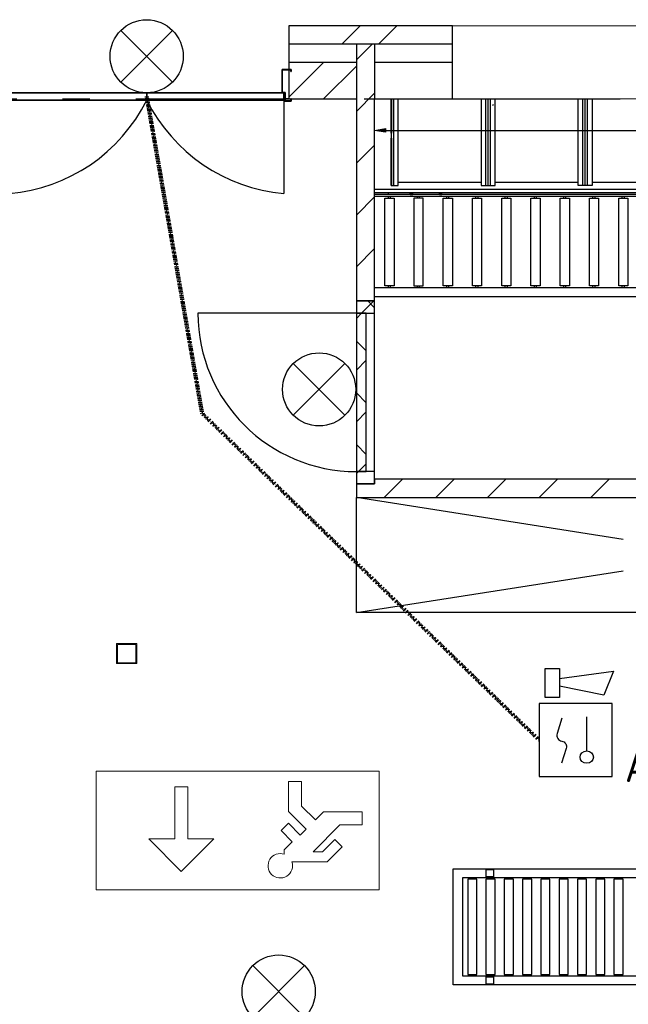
# Model space of a CAD drawing. Header units: millimetres. Extents: x -285236 to 84130, y -470 to 79511.
# Tile 100 of 192: x 19783 to 23111, y 17450 to 22836. Entities that reach past the tile are written whole.
import ezdxf
from ezdxf.enums import TextEntityAlignment as Align

# ---------------------------------------------------------------- set-up
doc = ezdxf.new("R2010")
doc.units = ezdxf.units.MM
doc.linetypes.add('Dash 3mm', pattern=[600, 300, -300])
doc.linetypes.add('NLRS_stramien', pattern=[1650, 1000, -250, 150, -250])
doc.layers.add('EL6511--', color=3, linetype='Continuous')
doc.layers.add('XREF', color=254, linetype='Continuous')
doc.styles.add('STABICAD-018', font='ISOCP.SHX', dxfattribs={"height": 180})
pattern_1 = [(45, (-29374, 17038.6), (-565.685, 565.685), []), (45, (-29174, 17038.6), (-565.685, 565.685), [])]
pattern_2 = [(45, (-29773.96, 17038.63), (-141.42136, 141.42136), [])]
pattern_3 = [(45, (-29773.96, 17038.63), (-141.42136, 141.42136), []), (135, (-29773.96, 17038.63), (-141.42136, -141.42136), [])]

# ---------------------------------------------------------------- blocks, each defined once
blk = doc.blocks.new('VB654NVI')
at = {"color": 0, "linetype": 'Continuous'}
for p, q in [((-1.414, 1.586), (1.414, 4.414)), ((-1.414, 4.414), (1.414, 1.586))]:
    blk.add_line(p, q, dxfattribs=at)
blk.add_circle((0, 3), 2, dxfattribs=at)
at = {"color": 0, "linetype": 'Continuous', "style": 'STABICAD-018'}
for tag, p in [('ARTICLECODE', (-2.661, 12.862)), ('FIREPROTECTION_PANEL', (0.003, 9.854)), ('CODING', (0, 7))]:
    blk.add_attdef(tag, text='', height=1.8, dxfattribs=at).set_placement(p, align=Align.MIDDLE)
blk = doc.blocks.new('VB655IS2')
at = {"color": 0, "linetype": 'Continuous'}
blk.add_lwpolyline([(-1.667, 2.333), (-1.667, 3.909), (-0.89, 3.909), (-0.89, 2.333)], close=True, dxfattribs=at)
blk.add_lwpolyline([(-0.89, 3.371), (2.061, 3.756), (1.543, 2.449), (-0.89, 2.948)], dxfattribs=at)
blk = doc.blocks.new('*U140')
at = {"color": 0, "linetype": 'Continuous'}
for p, q in [((-2, 2), (-2, -2)), ((2, 2), (-2, 2)), ((2, -2), (2, 2)), ((0.605, -0.604), (0.605, 1.267)), ((-2, -2), (2, -2))]:
    blk.add_line(p, q, dxfattribs=at)
blk.add_lwpolyline([(-0.748, 1.188), (-1.011, 0.35, 0.457698), (-0.759, -0.056, -0.462378), (-0.514, -0.46), (-0.78, -1.266)], format="xyb", dxfattribs=at)
blk.add_ellipse((0.605, -0.933), major_axis=(0.367, 0), ratio=0.909091, dxfattribs=at)
at = {"color": 0, "linetype": 'Continuous', "lineweight": 100}
blk.add_blockref('VB655IS2', (0, 0), dxfattribs=at)
at = {"color": 0, "linetype": 'Continuous', "style": 'STABICAD-018'}
for tag, p in [('CODING1', (0.435, 11.731)), ('CODING2', (0.709, 9.271)), ('ARTICLECODE', (2.213, 7.029)), ('FIREPROTECTION_PANEL', (2.213, 4.719)), ('FIREPROTECTION_ZONE', (1.704, 2.423)), ('FIREPROTECTION_HARDWARENUMBER', (13.458, 0.267))]:
    blk.add_attdef(tag, text='', height=1.8, dxfattribs=at).set_placement(p, align=Align.MIDDLE)
blk.add_attdef('TEXT1', (3.529, -3.381), '', height=1.8, dxfattribs=at)

msp = doc.modelspace()

# ---------------------------------------------------------------- hatches: boundary and pattern name
at = {"layer": 'XREF', "lineweight": 9}
h = msp.add_hatch(dxfattribs=at)
h.set_pattern_fill('FP_6', color=256, angle=45, style=0, pattern_type=2)
h.set_pattern_definition(pattern_1)
h.paths.add_polyline_path([(30889.2854, 22702.6047), (30889.2854, 22802.6047), (28150.162, 22802.6047), (28150.162, 22702.6047), (30711.0962, 22702.6047)])
h.paths.add_polyline_path([(22150.162, 22702.6047), (22150.162, 22802.6047), (21255.3696, 22802.6047), (21255.3696, 22702.6047), (21724.0958, 22702.6047)])
h.paths.add_polyline_path([(19187.8696, 22702.6047), (19700.3696, 22702.6047), (19700.3696, 22802.6047), (16141.5349, 22802.6047), (16141.5349, 22702.6047), (19177.8696, 22702.6047)])
h = msp.add_hatch(dxfattribs=at)
h.set_pattern_fill('FP_43', color=256, style=0, pattern_type=2)
h.set_pattern_definition(pattern_2)
h.paths.add_polyline_path([(21724.0958, 20222.3973), (21724.0958, 20297.3973), (21624.0958, 20297.3973), (21624.0958, 20222.3973)])
h.paths.add_polyline_path([(21724.0958, 21297.3973), (21724.0958, 22702.6047), (21624.0958, 22702.6047), (21624.0958, 21297.3973)])
h = msp.add_hatch(dxfattribs=at)
h.set_pattern_fill('FP_6', color=256, angle=45, style=0, pattern_type=2)
h.set_pattern_definition(pattern_1)
h.paths.add_polyline_path([(22150.162, 22402.6047), (22150.162, 22602.6047), (21724.0958, 22602.6047), (21724.0958, 22402.6047)])
h.paths.add_polyline_path([(19277.8696, 22402.6047), (19700.3696, 22402.6047), (19700.3696, 22602.6047), (19677.8696, 22602.6047), (19677.8696, 22522.6047), (19277.8696, 22522.6047)])
h.paths.add_polyline_path([(21624.0958, 22402.6047), (21624.0958, 22602.6047), (21255.3696, 22602.6047), (21255.3696, 22402.6047), (21587.4143, 22402.6047)])
h.paths.add_polyline_path([(19177.8696, 22402.6047), (19177.8696, 22522.6047), (19077.8696, 22522.6047), (19077.8696, 22602.6047), (16191.5349, 22602.6047), (16191.5349, 22402.6047), (19077.8696, 22402.6047)])
h.paths.add_polyline_path([(29716.9434, 22402.6047), (30711.0962, 22402.6047), (30711.0962, 22602.6047), (29267.8919, 22602.6047), (29267.8919, 22522.6047), (28967.8919, 22522.6047), (28967.8919, 22602.6047), (28764.0954, 22602.6047), (28764.0954, 22402.6047), (29445.7454, 22402.6047), (29457.0065, 22417.2805), (29489.8847, 22442.5088), (29528.1722, 22458.368), (29569.2597, 22463.7773), (29610.3472, 22458.368), (29648.6347, 22442.5088), (29681.5129, 22417.2805), (29692.774, 22402.6047), (29715.1634, 22402.6047)])
h.paths.add_polyline_path([(28267.2096, 22402.6047), (28664.0954, 22402.6047), (28664.0954, 22602.6047), (28150.162, 22602.6047), (28150.162, 22402.6047)])
at = {"layer": 'XREF'}
for points in [[(21784.0954, 22220.139), (21724.0958, 22230.1391), (21784.0954, 22240.139)], [(21918.437, 21880.4178), (21918.437, 21886.0337), (21932.2052, 21886.0337)], [(22078.437, 21880.4178), (22078.437, 21886.0337), (22092.2052, 21886.0337)]]:
    msp.add_hatch(color=256, dxfattribs=at).paths.add_polyline_path(points)
at = {"layer": 'XREF', "lineweight": 9}
h = msp.add_hatch(dxfattribs=at)
h.set_pattern_fill('FP_198', color=256, angle=90, style=0, pattern_type=2)
h.set_pattern_definition(pattern_3)
h.paths.add_polyline_path([(21724.0958, 20297.3973), (21724.0958, 20364.3973), (21624.0958, 20364.3973), (21624.0958, 20297.3973)])
h.paths.add_polyline_path([(21624.0958, 21230.3973), (21724.0958, 21230.3973), (21724.0958, 21297.3973), (21624.0958, 21297.3973)])
h = msp.add_hatch(dxfattribs=at)
h.set_pattern_fill('FP_198', color=256, angle=90, style=0, pattern_type=2)
h.set_pattern_definition(pattern_3)
h.paths.add_polyline_path([(21678.0958, 20364.3973), (21678.0958, 21230.3973), (21624.0958, 21230.3973), (21624.0958, 20364.3973)])
h = msp.add_hatch(dxfattribs=at)
h.set_pattern_fill('FP_43', color=256, style=0, pattern_type=2)
h.set_pattern_definition(pattern_2)
h.paths.add_polyline_path([(28764.0954, 20222.3973), (28764.0954, 20297.3973), (28264.0954, 20297.3973), (28264.0954, 20322.3973), (21724.0958, 20322.3973), (21724.0958, 20222.3973), (28267.2096, 20222.3973)])

# ---------------------------------------------------------------- linework, layer by layer
at = {"layer": 'EL6511--', "color": 1, "linetype": 'Dash 3mm', "lineweight": 100, "ltscale": 0.005}
msp.add_lwpolyline([(22623.4901, 18896.1899), (20780.6175, 20682.802), (20477.8696, 22416.1047)], dxfattribs=at)
at = {"layer": 'XREF'}
for p, q in [((22150.162, 22802.6047), (21255.3696, 22802.6047)), ((21255.3696, 22802.6047), (21255.3696, 22402.6047)), ((22150.162, 22402.6047), (22150.162, 22802.6047)), ((21227.8696, 22402.6047), (21232.8696, 22402.6047)), ((21232.8696, 22402.6047), (21227.8696, 22402.6047)), ((21227.8696, 22402.6047), (21232.8696, 22402.6047)), ((21227.8696, 22402.6047), (21232.8696, 22402.6047)), ((21227.8696, 22396.1047), (21227.8696, 21884.9912)), ((21234.3696, 22402.6047), (21255.3696, 22402.6047)), ((21255.3696, 22402.6047), (21234.3696, 22402.6047)), ((21234.3696, 22402.6047), (21255.3696, 22402.6047)), ((21234.3696, 22402.6047), (21255.3696, 22402.6047)), ((21255.3696, 22402.6047), (21624.0958, 22402.6047)), ((21624.0958, 22402.6047), (21624.0958, 21297.3973)), ((21724.0958, 22402.6047), (22150.162, 22402.6047)), ((21724.0958, 21297.3973), (21724.0958, 22402.6047)), ((21815.0954, 22214.8931), (21815.0954, 22402.6047)), ((21828.0954, 22214.8931), (21828.0954, 22402.6047)), ((21853.0954, 22214.8931), (21853.0954, 22402.6047)), ((21853.0954, 21929.666), (21853.0954, 22402.6047)), ((22332.0954, 21929.666), (22332.0954, 22402.6047)), ((22345.0954, 21929.666), (22345.0954, 22402.6047)), ((22358.0954, 21929.666), (22358.0954, 22402.6047)), ((22374.954, 22367.241), (22369.6623, 22372.5327)), ((22862.0954, 21929.666), (22862.0954, 22402.6047)), ((22875.0954, 21929.666), (22875.0954, 22402.6047)), ((22888.0954, 21929.666), (22888.0954, 22402.6047)), ((21724.0958, 22230.1391), (21784.0954, 22240.139)), ((21784.0954, 22220.139), (21724.0958, 22230.1391)), ((21784.0954, 22240.139), (21784.0954, 22220.139)), ((21784.0954, 22230.139), (28604.0954, 22230.139)), ((21815.0954, 21929.666), (21815.0954, 22188.8931)), ((21853.0954, 21947.166), (22307.0954, 21947.166)), ((22383.0954, 21947.166), (22837.0954, 21947.166)), ((22913.0954, 21947.166), (23897.0954, 21947.166)), ((21799.5954, 21859.666), (21799.5954, 21869.666)), ((21799.9436, 21879.666), (21799.9436, 21889.666)), ((21811.5954, 21859.666), (21811.5954, 21869.666)), ((21918.437, 21880.4178), (21918.437, 21886.0337)), ((21918.437, 21886.0337), (21932.2052, 21886.0337)), ((21932.2052, 21886.0337), (21918.437, 21880.4178)), ((21958.0954, 21859.666), (21958.0954, 21869.666)), ((21970.0954, 21859.666), (21970.0954, 21869.666)), ((22078.437, 21880.4178), (22078.437, 21886.0337)), ((22078.437, 21886.0337), (22092.2052, 21886.0337)), ((22092.2052, 21886.0337), (22078.437, 21880.4178)), ((22118.0954, 21859.666), (22118.0954, 21869.666)), ((22130.0954, 21859.666), (22130.0954, 21869.666)), ((22278.0954, 21859.666), (22278.0954, 21869.666)), ((22290.0954, 21859.666), (22290.0954, 21869.666)), ((22438.0954, 21859.666), (22438.0954, 21869.666)), ((22450.0954, 21859.666), (22450.0954, 21869.666)), ((22598.0954, 21859.666), (22598.0954, 21869.666)), ((22610.0954, 21859.666), (22610.0954, 21869.666)), ((22758.0954, 21859.666), (22758.0954, 21869.666)), ((22770.0954, 21859.666), (22770.0954, 21869.666)), ((22918.0954, 21859.666), (22918.0954, 21869.666)), ((22930.0954, 21859.666), (22930.0954, 21869.666)), ((23078.0954, 21859.666), (23078.0954, 21869.666)), ((23090.0954, 21859.666), (23090.0954, 21869.666)), ((21799.5954, 21369.666), (21799.5954, 21379.666)), ((21811.5954, 21369.666), (21811.5954, 21379.666)), ((21958.0954, 21369.666), (21958.0954, 21379.666)), ((21970.0954, 21369.666), (21970.0954, 21379.666)), ((22118.0954, 21369.666), (22118.0954, 21379.666)), ((22130.0954, 21369.666), (22130.0954, 21379.666)), ((22278.0954, 21369.666), (22278.0954, 21379.666)), ((22290.0954, 21369.666), (22290.0954, 21379.666)), ((22438.0954, 21369.666), (22438.0954, 21379.666)), ((22450.0954, 21369.666), (22450.0954, 21379.666)), ((22598.0954, 21369.666), (22598.0954, 21379.666)), ((22610.0954, 21369.666), (22610.0954, 21379.666)), ((22758.0954, 21369.666), (22758.0954, 21379.666)), ((22770.0954, 21369.666), (22770.0954, 21379.666)), ((22918.0954, 21369.666), (22918.0954, 21379.666)), ((22930.0954, 21369.666), (22930.0954, 21379.666)), ((23078.0954, 21369.666), (23078.0954, 21379.666)), ((23090.0954, 21369.666), (23090.0954, 21379.666)), ((21624.0958, 21297.3973), (21724.0958, 21297.3973)), ((21724.0958, 21297.3973), (21624.0958, 21297.3973)), ((21624.0958, 21297.3973), (21624.0958, 21230.3973)), ((21724.0958, 21230.3973), (21724.0958, 21297.3973)), ((21624.0958, 21230.3973), (20758.0958, 21230.3973)), ((21624.0958, 21230.3973), (21724.0958, 21230.3973)), ((21624.0958, 21230.3973), (21624.0958, 20364.3973)), ((21678.0958, 21230.3973), (21624.0958, 21230.3973)), ((21678.0958, 20364.3973), (21678.0958, 21230.3973)), ((21724.0958, 20364.3973), (21724.0958, 21230.3973)), ((21724.0958, 20364.3973), (21624.0958, 20364.3973)), ((21624.0958, 20364.3973), (21624.0958, 20297.3973)), ((21624.0958, 20364.3973), (21678.0958, 20364.3973)), ((21724.0958, 20297.3973), (21724.0958, 20364.3973)), ((28264.0954, 20322.3973), (21724.0958, 20322.3973)), ((21724.0958, 20322.3973), (21724.0958, 20297.3973)), ((21624.0958, 20297.3973), (21624.0958, 20222.3973)), ((21724.0958, 20297.3973), (21624.0958, 20297.3973)), ((21624.0958, 20297.3973), (21724.0958, 20297.3973)), ((23083.5038, 19993.5279), (21624.0954, 20222.3973)), ((21624.0958, 20222.3973), (28764.0954, 20222.3973)), ((21624.0954, 19593.0813), (23083.5038, 19821.9507)), ((22252.0964, 18144.2596), (22252.0964, 18134.2596)), ((22264.0964, 18144.2596), (22264.0964, 18134.2596)), ((22352.0964, 18144.2596), (22352.0964, 18134.2596)), ((22364.0964, 18144.2596), (22364.0964, 18134.2596)), ((22452.0964, 18144.2596), (22452.0964, 18134.2596)), ((22464.0964, 18144.2596), (22464.0964, 18134.2596)), ((22552.0964, 18144.2596), (22552.0964, 18134.2596)), ((22564.0964, 18144.2596), (22564.0964, 18134.2596)), ((22652.0964, 18144.2596), (22652.0964, 18134.2596)), ((22664.0964, 18144.2596), (22664.0964, 18134.2596)), ((22752.0964, 18144.2596), (22752.0964, 18134.2596)), ((22764.0964, 18144.2596), (22764.0964, 18134.2596)), ((22852.0964, 18144.2596), (22852.0964, 18134.2596)), ((22864.0964, 18144.2596), (22864.0964, 18134.2596)), ((22952.0964, 18144.2596), (22952.0964, 18134.2596)), ((22964.0964, 18144.2596), (22964.0964, 18134.2596)), ((23052.0964, 18144.2596), (23052.0964, 18134.2596)), ((23064.0964, 18144.2596), (23064.0964, 18134.2596)), ((22252.0964, 17614.2596), (22252.0964, 17604.2596)), ((22264.0964, 17614.2596), (22264.0964, 17604.2596)), ((22352.0964, 17614.2596), (22352.0964, 17604.2596)), ((22364.0964, 17614.2596), (22364.0964, 17604.2596)), ((22452.0964, 17614.2596), (22452.0964, 17604.2596)), ((22464.0964, 17614.2596), (22464.0964, 17604.2596)), ((22552.0964, 17614.2596), (22552.0964, 17604.2596)), ((22564.0964, 17614.2596), (22564.0964, 17604.2596)), ((22652.0964, 17614.2596), (22652.0964, 17604.2596)), ((22664.0964, 17614.2596), (22664.0964, 17604.2596)), ((22752.0964, 17614.2596), (22752.0964, 17604.2596)), ((22764.0964, 17614.2596), (22764.0964, 17604.2596)), ((22852.0964, 17614.2596), (22852.0964, 17604.2596)), ((22864.0964, 17614.2596), (22864.0964, 17604.2596)), ((22952.0964, 17614.2596), (22952.0964, 17604.2596)), ((22964.0964, 17614.2596), (22964.0964, 17604.2596)), ((23052.0964, 17614.2596), (23052.0964, 17604.2596)), ((23064.0964, 17614.2596), (23064.0964, 17604.2596))]:
    msp.add_line(p, q, dxfattribs=at)
at = {"layer": 'XREF', "lineweight": 13}
for p, q in [((22150.162, 22802.6047), (28150.162, 22802.6047)), ((28150.162, 22402.6047), (22150.162, 22402.6047)), ((21748.5631, 18726.4411), (20200.736, 18726.4411)), ((20200.736, 18726.4411), (20200.736, 18076.4114)), ((21748.5631, 18726.4411), (20200.736, 18726.4411)), ((20200.736, 18726.4411), (20200.736, 18076.4114)), ((21748.5631, 18076.4114), (21748.5631, 18726.4411)), ((21748.5631, 18076.4114), (21748.5631, 18726.4411)), ((20631.1203, 18355.0049), (20631.1203, 18639.2434)), ((20631.1203, 18639.2434), (20702.1799, 18639.2434)), ((20702.1799, 18639.2434), (20702.1799, 18355.0049)), ((21253.5045, 18505.6528), (21253.5045, 18669.5933)), ((21253.5045, 18669.5933), (21324.5641, 18669.5933)), ((21324.5641, 18669.5933), (21324.5641, 18535.0867)), ((21324.5641, 18535.0867), (21400.3686, 18459.2822)), ((21350.1218, 18409.0354), (21253.5045, 18505.6528)), ((21400.3686, 18459.2822), (21443.9508, 18502.8644)), ((21443.9508, 18502.8644), (21656.2664, 18502.8644)), ((21656.2664, 18502.8644), (21656.2664, 18431.8047)), ((21212.2575, 18401.215), (21252.4549, 18441.4124)), ((21252.4549, 18441.4124), (21317.4768, 18376.3904)), ((21533.6807, 18431.8047), (21387.1645, 18285.2885)), ((21656.2664, 18431.8047), (21533.6807, 18431.8047)), ((21273.4309, 18340.0416), (21212.2575, 18401.215)), ((21317.4768, 18376.3904), (21350.1218, 18409.0354)), ((20666.6501, 18177.3558), (20489.0011, 18355.0049)), ((20489.0011, 18355.0049), (20631.1203, 18355.0049)), ((20844.2992, 18355.0049), (20666.6501, 18177.3558)), ((20702.1799, 18355.0049), (20844.2992, 18355.0049)), ((21229.4697, 18296.0805), (21273.4309, 18340.0416)), ((21439.9388, 18285.2885), (21507.1505, 18352.5003)), ((21547.3479, 18312.3029), (21464.4562, 18229.4111)), ((21507.1505, 18352.5003), (21547.3479, 18312.3029)), ((21229.4697, 18271.7044), (21229.4697, 18296.0805)), ((21387.1645, 18285.2885), (21439.9388, 18285.2885)), ((21464.4562, 18229.4111), (21271.763, 18229.4111)), ((20200.736, 18076.4114), (21748.5631, 18076.4114)), ((20200.736, 18076.4114), (21748.5631, 18076.4114))]:
    msp.add_line(p, q, dxfattribs=at)
at = {"layer": 'XREF', "lineweight": 25}
for p, q in [((22150.162, 22702.6047), (21255.3696, 22702.6047)), ((21624.0958, 22702.6047), (21624.0958, 22402.6047)), ((21724.0958, 22702.6047), (21724.0958, 22402.6047)), ((21624.0958, 22602.6047), (21255.3696, 22602.6047)), ((22150.162, 22602.6047), (21724.0958, 22602.6047))]:
    msp.add_line(p, q, dxfattribs=at)
at = {"layer": 'XREF', "lineweight": 35}
for p, q in [((21267.8696, 22564.1047), (21217.8696, 22564.1047)), ((21217.8696, 22564.1047), (21217.8696, 22436.1047)), ((21219.3696, 22437.6047), (21219.3696, 22562.6047)), ((21219.3696, 22562.6047), (21266.3696, 22562.6047)), ((21266.3696, 22562.6047), (21266.3696, 22552.6047)), ((21266.3696, 22552.6047), (21267.8696, 22552.6047)), ((21267.8696, 22552.6047), (21267.8696, 22564.1047)), ((20477.8696, 22436.1047), (19727.8696, 22436.1047)), ((20477.8696, 22396.1047), (20477.8696, 22436.1047)), ((21227.8696, 22436.1047), (20477.8696, 22436.1047)), ((20477.8696, 22436.1047), (20477.8696, 22396.1047)), ((21217.8696, 22436.1047), (21232.8696, 22436.1047)), ((21234.3696, 22437.6047), (21219.3696, 22437.6047)), ((21227.8696, 22396.1047), (21227.8696, 22436.1047)), ((21232.8696, 22436.1047), (21232.8696, 22391.1047)), ((21234.3696, 22392.6047), (21234.3696, 22437.6047)), ((19727.8696, 22396.1047), (20477.8696, 22396.1047)), ((20477.8696, 22396.1047), (21227.8696, 22396.1047)), ((21232.8696, 22391.1047), (21267.8696, 22391.1047)), ((21266.3696, 22392.6047), (21234.3696, 22392.6047)), ((21267.8696, 22402.6047), (21266.3696, 22402.6047)), ((21266.3696, 22402.6047), (21266.3696, 22392.6047)), ((21267.8696, 22391.1047), (21267.8696, 22402.6047))]:
    msp.add_line(p, q, dxfattribs=at)
at = {"layer": 'XREF', "linetype": 'NLRS_stramien'}
msp.add_line((-47232.6128, 22402.6047), (64223.889, 22402.6047), dxfattribs=at)
at = {"layer": 'XREF', "lineweight": 18}
for p, q in [((20422.8624, 19423.7925), (20312.8624, 19423.7925)), ((20312.8624, 19423.7925), (20312.8624, 19313.7925)), ((20417.8624, 19418.7925), (20317.8624, 19418.7925)), ((20317.8624, 19418.7925), (20317.8624, 19318.7925)), ((20417.8624, 19318.7925), (20417.8624, 19418.7925)), ((20422.8624, 19313.7925), (20422.8624, 19423.7925)), ((20312.8624, 19313.7925), (20422.8624, 19313.7925)), ((20317.8624, 19318.7925), (20417.8624, 19318.7925))]:
    msp.add_line(p, q, dxfattribs=at)
at = {"layer": 'XREF', "flags": 128}
for points in [[(21724.0958, 21909.666), (25194.0954, 21909.666), (25194.0954, 22402.6047)], [(21815.0954, 22402.6047), (21815.0954, 21929.666), (21853.0954, 21929.666), (21853.0954, 22188.8931)], [(21828.0954, 22402.6047), (21828.0954, 21929.666), (21828.0954, 22188.8931)], [(22307.0954, 22402.6047), (22307.0954, 21929.666), (22383.0954, 21929.666), (22383.0954, 22402.6047)], [(22913.0954, 22402.6047), (22913.0954, 21929.666), (22837.0954, 21929.666), (22837.0954, 22402.6047)], [(25194.0954, 21369.666), (25194.0954, 21889.666), (21724.0958, 21889.666)], [(28664.0954, 21879.666), (25194.0954, 21879.666), (21724.0958, 21879.666)], [(28664.0954, 21869.666), (25194.0954, 21869.666), (21724.0958, 21869.666)], [(21724.0958, 21322.166), (25194.0954, 21322.166), (25194.0954, 21369.666), (21726.5954, 21369.666)], [(25636.9907, 20222.3973), (25636.9907, 19593.0813), (21624.0954, 19593.0813), (21624.0954, 20222.3973)], [(25204.0964, 17604.2596), (22205.5964, 17604.2596), (22205.5964, 18144.2596), (25204.0964, 18144.2596)]]:
    msp.add_lwpolyline(points, dxfattribs=at)
for points in [[(21932.2052, 21880.4178), (21932.2052, 21886.0337), (21918.437, 21886.0337), (21918.437, 21880.4178)], [(22092.2052, 21880.4178), (22092.2052, 21886.0337), (22078.437, 21886.0337), (22078.437, 21880.4178)], [(21780.5954, 21859.666), (21830.5954, 21859.666), (21830.5954, 21379.666), (21780.5954, 21379.666)], [(21939.0954, 21859.666), (21939.0954, 21379.666), (21989.0954, 21379.666), (21989.0954, 21859.666)], [(22099.0954, 21859.666), (22149.0954, 21859.666), (22149.0954, 21379.666), (22099.0954, 21379.666)], [(22259.0954, 21859.666), (22309.0954, 21859.666), (22309.0954, 21379.666), (22259.0954, 21379.666)], [(22419.0954, 21859.666), (22469.0954, 21859.666), (22469.0954, 21379.666), (22419.0954, 21379.666)], [(22579.0954, 21859.666), (22629.0954, 21859.666), (22629.0954, 21379.666), (22579.0954, 21379.666)], [(22739.0954, 21859.666), (22789.0954, 21859.666), (22789.0954, 21379.666), (22739.0954, 21379.666)], [(22899.0954, 21859.666), (22949.0954, 21859.666), (22949.0954, 21379.666), (22899.0954, 21379.666)], [(23059.0954, 21859.666), (23109.0954, 21859.666), (23109.0954, 21379.666), (23059.0954, 21379.666)], [(22154.0964, 17556.7596), (22154.0964, 18191.7596), (25204.0964, 18191.7596), (25204.0964, 17556.7596)], [(22334.0964, 18147.7596), (22334.0964, 18187.7596), (22374.0964, 18187.7596), (22374.0964, 18147.7596)], [(22233.0964, 17614.2596), (22283.0964, 17614.2596), (22283.0964, 18134.2596), (22233.0964, 18134.2596)], [(22333.0964, 17614.2596), (22383.0964, 17614.2596), (22383.0964, 18134.2596), (22333.0964, 18134.2596)], [(22433.0964, 17614.2596), (22483.0964, 17614.2596), (22483.0964, 18134.2596), (22433.0964, 18134.2596)], [(22533.0964, 17614.2596), (22583.0964, 17614.2596), (22583.0964, 18134.2596), (22533.0964, 18134.2596)], [(22633.0964, 17614.2596), (22683.0964, 17614.2596), (22683.0964, 18134.2596), (22633.0964, 18134.2596)], [(22733.0964, 17614.2596), (22783.0964, 17614.2596), (22783.0964, 18134.2596), (22733.0964, 18134.2596)], [(22833.0964, 17614.2596), (22883.0964, 17614.2596), (22883.0964, 18134.2596), (22833.0964, 18134.2596)], [(22933.0964, 17614.2596), (22983.0964, 17614.2596), (22983.0964, 18134.2596), (22933.0964, 18134.2596)], [(23033.0964, 17614.2596), (23083.0964, 17614.2596), (23083.0964, 18134.2596), (23033.0964, 18134.2596)], [(22334.0964, 17560.7596), (22334.0964, 17600.7596), (22374.0964, 17600.7596), (22374.0964, 17560.7596)]]:
    msp.add_lwpolyline(points, close=True, dxfattribs=at)
at = {"layer": 'XREF'}
for centre, radius, start, end in [((19645.4195, 22811.8031), 930.4721, 275.0837071, 333.4639522), ((21310.3198, 22811.8031), 930.4721, 206.5360478, 264.9162929), ((21624.0958, 21230.3973), 866, 180, 270)]:
    msp.add_arc(centre, radius, start, end, dxfattribs=at)
at = {"layer": 'XREF', "lineweight": 13}
msp.add_arc((21208.3096, 18208.251), 66.8886, 71.5577374, 18.4422626, dxfattribs=at)

# ---------------------------------------------------------------- block references
at = {"layer": 'EL6511--', "linetype": 'Continuous', "lineweight": 100, "xscale": 100, "yscale": 100, "zscale": 100, "rotation": 90.00000000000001}
for p in [(20777.4465, 22636.0636), (21720.5261, 20813.843), (21499.5096, 17520.4875)]:
    msp.add_blockref('VB654NVI', p, dxfattribs=at)
at = {"layer": 'EL6511--', "linetype": 'Continuous', "lineweight": 100}
ref = msp.add_blockref('*U140', (22823.4901, 18896.1899), dxfattribs=dict(at, xscale=100, yscale=100, zscale=100))
ref.add_attrib('TEXT1', 'ASA', dxfattribs={"layer": '0', "color": 1, "linetype": 'Continuous', "lineweight": 100, "height": 180, "style": 'STABICAD-018'}).set_placement((23301.9892, 18756.0199), align=Align.MIDDLE)

doc.saveas('drawing.dxf')
